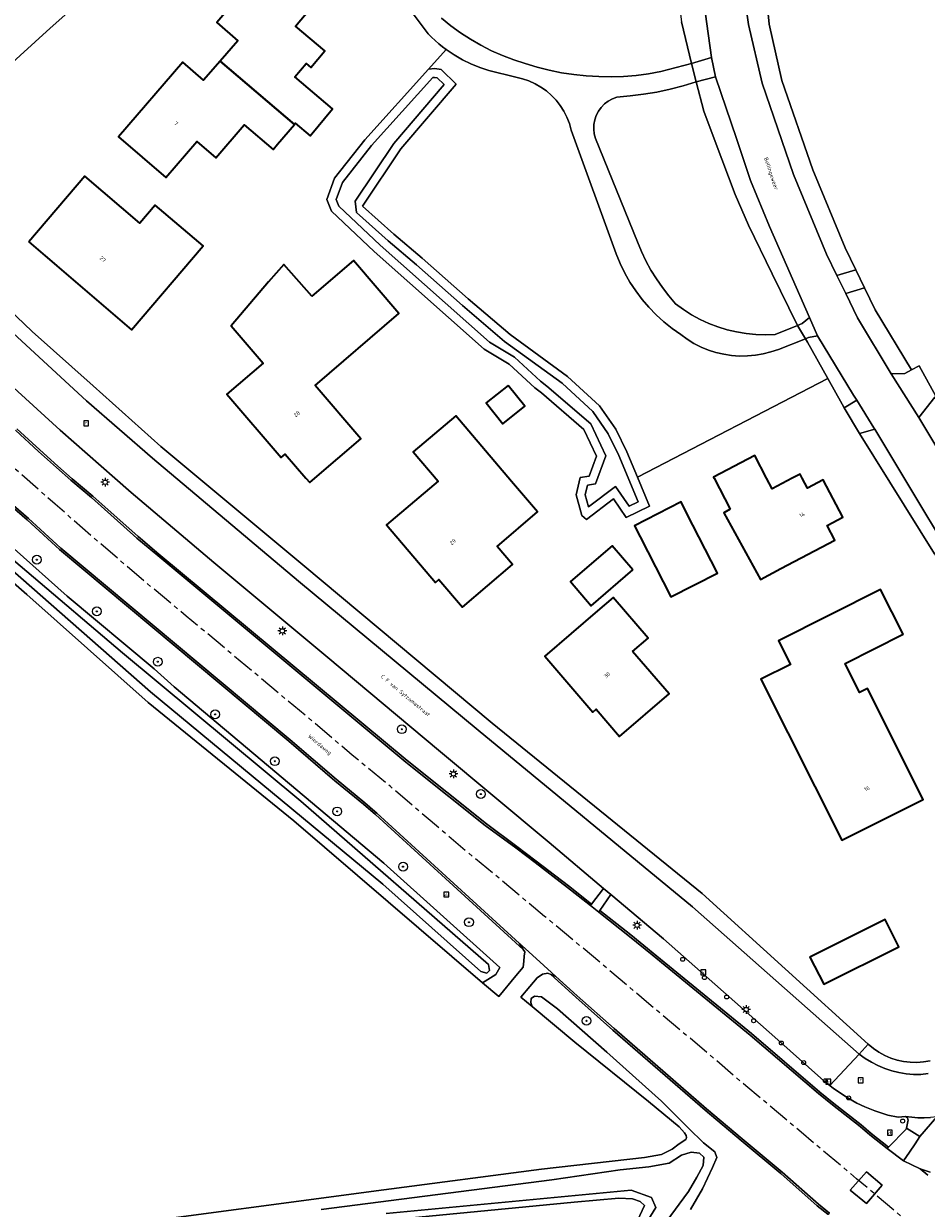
# Model space of a CAD drawing. Header units: metres. Extents: x 229229 to 231729, y 593167 to 595667.
# Tile 28 of 256: x 230210 to 230314, y 593666 to 593802. Entities that reach past the tile are written whole.
import ezdxf
from ezdxf.enums import TextEntityAlignment as Align

# ---------------------------------------------------------------- set-up
doc = ezdxf.new("R2010")
doc.units = ezdxf.units.M
doc.linetypes.add('CENTERX2', pattern=[4, 2.5, -0.5, 0.5, -0.5])
for name, color, linetype, lineweight in [('B-WE-GR-BOOM-S', 90, 'Continuous', 25), ('B-WE-GR-GROENVOORZIENING-GV', 80, 'Continuous', 18), ('B-WE-IE-MEUBILAIR_WEGMEUBILAIR-S', 7, 'Continuous', 25), ('B-WE-KL-ET_LS_OV_LICHTMAST-S', 190, 'Continuous', 25), ('B-WE-OG-BEBOUWING-GV', 7, 'Continuous', 35), ('B-WE-OG-BEBOUWING-T18', 10, 'Continuous', 18), ('B-WE-OG-TERREIN_ERF-GV', 7, 'Continuous', 18), ('B-WE-OG-TOPOGRAFIE-T18', 10, 'Continuous', 18), ('B-WE-OG-WATER-GV', 130, 'Continuous', 18), ('B-WE-OG-WATER_SLOOT-GV', 120, 'Continuous', 18), ('B-WE-OG-WEG-GV', 7, 'Continuous', 18), ('B-WE-RI-GWA_KOLK-S', 30, 'Continuous', 25), ('B-WE-RI-GWA_RIOOLPUT-S', 30, 'Continuous', 25), ('B-WE-VH-VERHARDING_ASFALT-GV', 252, 'Continuous', 18), ('B-WE-VH-VERHARDING_BEDRIJFSVLOERPLAAT-GV', 252, 'Continuous', 18), ('B-WE-VH-VERHARDING_GESLOTEN-GV', 252, 'Continuous', 18), ('B-WE-VH-VERHARDING_HALFVERHARDING-GV', 252, 'Continuous', 18), ('B-WE-VH-VERHARDING_OPEN-GV', 252, 'Continuous', 18), ('B-WE-VH-VERHARDING_STRAATBAKSTEEN-GV', 252, 'Continuous', 18), ('B-WE-VW-VERKEERSTEKEN_BORD-S', 7, 'Continuous', 25)]:
    doc.layers.add(name, color=color, linetype=linetype, lineweight=lineweight)
doc.layers.add('TOPOT03', color=30, linetype='CENTERX2')
doc.styles.add('NLCS-ISO', font='NLCS-ISO.ttf')
doc.styles.add('NLCS-ISO-ANNOTATIVE-T18', font='NLCS-ISO.ttf', dxfattribs={"height": 1.8})
doc.styles.add('NLCS-ISO-M250-T18', font='NLCS-ISO.ttf', dxfattribs={"height": 0.45})

# ---------------------------------------------------------------- blocks, each defined once
blk = doc.blocks.new('SIE-WEG_VERKEERSBORD-SO')
at = {"color": 0, "linetype": 'ByBlock', "lineweight": 18}
blk.add_lwpolyline([(-1.125, -1.125), (1.125, -1.125), (1.125, 1.125), (-1.125, 1.125)], close=True, dxfattribs=at)
at = {"color": 0, "linetype": 'ByBlock', "lineweight": 18, "style": 'NLCS-ISO'}
blk.add_text('vb', height=1.5, dxfattribs=at).set_placement((0, 0), align=Align.MIDDLE_CENTER)
blk = doc.blocks.new('SAL-VERWIJZING_SYMBOOL-SO')
at = {"color": 0, "linetype": 'ByBlock', "lineweight": -2}
blk.add_circle((0, 0), 0.9, dxfattribs=at)
at = {"color": 0, "linetype": 'ByBlock', "lineweight": -2, "style": 'NLCS-ISO-ANNOTATIVE-T18'}
blk.add_attdef('SYMBOOL', (2.5, -2.5), '', height=1.8, dxfattribs=at)
blk = doc.blocks.new('SKL-ET_OV_LICHTMAST-SO')
at = {"color": 0, "linetype": 'ByBlock', "lineweight": 18}
for points in [[(-1.25, 0), (-2, 0)], [(-1.41, 1.41), (-0.88, 0.88)], [(0, 2), (0, 1.25)], [(0.88, 0.88), (1.41, 1.41)], [(2, 0), (1.25, 0)], [(-1.41, -1.41), (-0.88, -0.88)], [(0, -1.25), (0, -2)], [(0.88, -0.88), (1.41, -1.41)]]:
    blk.add_lwpolyline(points, dxfattribs=at)
blk.add_circle((0, 0), 1, dxfattribs=at)
blk = doc.blocks.new('SRI-PUT_INSPECTIEPUT_RIOOLPUT-SO')
at = {"color": 0, "linetype": 'ByBlock', "lineweight": 18}
blk.add_lwpolyline([(-1.12, -1.12), (1.12, -1.12), (1.12, 1.12), (-1.12, 1.12)], close=True, dxfattribs=at)
at = {"color": 0, "linetype": 'ByBlock', "lineweight": 18, "style": 'NLCS-ISO'}
blk.add_text('r', height=1.5, dxfattribs=at).set_placement((0, 0.28), align=Align.MIDDLE_CENTER)
blk = doc.blocks.new('SRI-KOLK-SO')
at = {"color": 0, "linetype": 'ByBlock', "lineweight": 18}
blk.add_lwpolyline([(-1.125, -1.125), (1.125, -1.125), (1.125, 1.125), (-1.125, 1.125)], close=True, dxfattribs=at)
at = {"color": 0, "linetype": 'ByBlock', "lineweight": 18, "style": 'NLCS-ISO'}
blk.add_text('k', height=1.5, dxfattribs=at).set_placement((0, 0), align=Align.MIDDLE_CENTER)
blk = doc.blocks.new('SGR-BOOM_01-SO')
at = {"linetype": 'ByBlock', "lineweight": 18}
h = blk.add_hatch(color=0, dxfattribs=at)
h.dxf.hatch_style = 1
edge = h.paths.add_edge_path()
edge.add_arc((0, 0), 0.25, 0, 360)
at = {"color": 0, "linetype": 'ByBlock', "lineweight": 18}
for radius in [2, 0.25]:
    blk.add_circle((0, 0), radius, dxfattribs=at)

msp = doc.modelspace()

# ---------------------------------------------------------------- linework, layer by layer
at = {"layer": 'B-WE-GR-GROENVOORZIENING-GV'}
for points in [[(230286.73, 593797.419), (230289.013, 593798.1), (230287.972, 593805.86), (230285.244, 593826.662), (230284.011, 593835.65), (230281.677, 593835.338), (230282.854, 593823.828), (230284.781, 593809.379), (230285.058, 593806.394), (230285.595, 593802.184)], [(230295.134, 593807.113), (230292.779, 593805.418), (230293.276, 593801.895), (230294.814, 593795.191), (230298.405, 593784.726), (230302.179, 593775.619), (230303.368, 593773.192), (230305.523, 593773.84), (230304.301, 593776.333), (230300.599, 593785.267), (230297.089, 593795.494), (230295.615, 593801.92)], [(230278.11, 593775.652), (230272.981, 593789.815), (230272.768, 593790.557), (230272.484, 593791.274), (230272.133, 593791.961), (230271.718, 593792.612), (230271.242, 593793.219), (230270.71, 593793.778), (230270.127, 593794.283), (230269.498, 593794.73), (230268.829, 593795.115), (230268.126, 593795.433), (230267.396, 593795.683), (230266.645, 593795.861), (230263.549, 593796.631), (230262.511, 593796.967), (230261.5, 593797.375), (230260.52, 593797.854), (230259.575, 593798.4), (230258.672, 593799.011), (230256.657, 593796.785), (230257.387, 593796.839), (230258.105, 593796.728), (230259.798, 593795.079), (230253.465, 593787.675), (230249.09, 593781.124), (230252.675, 593777.914), (230255.929, 593775.144), (230261.188, 593770.505), (230265.969, 593766.423), (230272.56, 593761.642), (230276.218, 593758.288), (230278.078, 593755.593), (230279.323, 593753.003), (230280.543, 593750.116), (230302.347, 593761.381), (230300.026, 593765.537), (230299.781, 593765.948), (230296.69, 593764.735), (230295.828, 593764.441), (230294.946, 593764.216), (230294.048, 593764.062), (230293.142, 593763.98), (230292.231, 593763.971), (230291.323, 593764.034), (230290.422, 593764.17), (230289.535, 593764.377), (230288.668, 593764.654), (230287.825, 593764.999), (230287.013, 593765.41), (230286.236, 593765.885), (230285.499, 593766.42), (230284.517, 593767.113), (230283.58, 593767.865), (230282.692, 593768.675), (230281.856, 593769.539), (230281.076, 593770.453), (230280.355, 593771.414), (230279.695, 593772.419), (230279.1, 593773.463), (230278.571, 593774.542)], [(230291.727, 593782.441), (230289.449, 593788.501), (230288.132, 593791.973), (230287.269, 593795.321), (230285.792, 593794.867), (230284.296, 593794.478), (230282.785, 593794.156), (230281.261, 593793.901), (230279.727, 593793.713), (230278.186, 593793.593), (230277.681, 593793.397), (230277.21, 593793.13), (230276.783, 593792.798), (230276.407, 593792.408), (230276.092, 593791.967), (230275.844, 593791.486), (230275.668, 593790.974), (230275.568, 593790.442), (230275.545, 593789.901), (230275.601, 593789.363), (230275.734, 593788.838), (230280.545, 593777.045), (230281.002, 593775.939), (230281.518, 593774.858), (230282.091, 593773.807), (230282.72, 593772.787), (230283.402, 593771.803), (230284.135, 593770.857), (230284.918, 593769.951), (230285.81, 593769.292), (230286.745, 593768.695), (230287.717, 593768.162), (230288.724, 593767.697), (230289.759, 593767.3), (230290.819, 593766.974), (230291.899, 593766.72), (230292.993, 593766.54), (230294.097, 593766.434), (230295.206, 593766.402), (230296.314, 593766.446), (230298.879, 593767.459), (230298.822, 593767.555), (230295.968, 593773.356), (230293.263, 593778.948)], [(230298.879, 593767.459), (230299.392, 593767.696), (230300.255, 593768.37), (230295.65, 593778.794), (230293.5, 593784.037), (230291.901, 593788.84), (230289.493, 593795.912), (230287.269, 593795.321), (230288.132, 593791.973), (230289.449, 593788.501), (230291.727, 593782.441), (230293.263, 593778.948), (230295.968, 593773.356), (230298.822, 593767.555)], [(230311.902, 593762.379), (230307.767, 593769.258), (230306.542, 593771.758), (230304.388, 593771.11), (230305.743, 593768.344), (230309.592, 593761.94), (230311.146, 593761.984)], [(230300.105, 593766.075), (230299.781, 593765.948), (230300.026, 593765.537), (230302.347, 593761.381), (230303.974, 593758.468), (230304.214, 593758.063), (230305.64, 593758.904), (230305.277, 593759.485), (230301.159, 593766.27)], [(230347.747, 593705.18), (230348.919, 593706.687), (230360.752, 593722.633), (230367.133, 593731.232), (230377.563, 593744.961), (230378.01, 593745.549), (230376.768, 593746.462), (230347.085, 593706.733), (230342.334, 593712.997), (230338.312, 593719.576), (230334.046, 593726.846), (230331.387, 593731.206), (230329.612, 593734.117), (230327.332, 593737.876), (230323.931, 593743.484), (230314.595, 593759.251), (230312.757, 593756.941), (230321.942, 593741.629), (230328.164, 593731.231), (230339.853, 593711.304), (230340.475, 593710.484), (230341.097, 593709.663), (230343.355, 593707.384), (230345.731, 593705.897)], [(230307.703, 593755.593), (230305.957, 593755.126), (230314.553, 593741.366), (230319.05, 593733.975), (230319.167, 593733.783), (230320.246, 593734.723)]]:
    msp.add_lwpolyline(points, close=True, dxfattribs=at)
for points in [[(230219.444, 593664.341), (230251.534, 593668.605), (230269.564, 593670.991), (230281.376, 593672.298), (230283.289, 593672.656), (230284.525, 593673.263), (230285.338, 593673.854), (230286.092, 593674.372), (230286.13, 593674.461), (230286.162, 593674.578), (230286.134, 593674.827), (230285.944, 593675.145), (230285.311, 593675.834), (230281.83, 593678.729), (230273.404, 593685.492), (230268.504, 593689.579), (230267.222, 593690.649), (230268.247, 593691.871), (230269.086, 593692.87), (230269.697, 593693.278), (230270.298, 593693.39), (230270.628, 593693.257), (230270.696, 593693.23), (230271.214, 593693.023), (230270.726, 593693.465), (230269.821, 593694.283), (230267.708, 593696.194), (230267.059, 593696.782), (230267.427, 593696.197), (230267.492, 593696.093), (230267.649, 593695.844), (230267.594, 593695.317), (230267.536, 593694.76), (230267.466, 593694.093), (230266.634, 593693.085), (230264.672, 593690.707), (230262.834, 593692.284), (230241.249, 593710.799), (230224.583, 593724.362), (230210.68, 593736.706), (230195.264, 593750.154)], [(230314.795, 593676.967), (230312.842, 593674.724), (230312.345, 593673.889), (230311.66, 593672.913), (230310.974, 593671.936), (230311.934, 593671.47), (230312.895, 593671.003), (230314.042, 593670.629)]]:
    msp.add_lwpolyline(points, dxfattribs=at)
at = {"layer": 'B-WE-OG-BEBOUWING-GV'}
for points in [[(230241.301, 593790.466), (230241.405, 593790.589), (230243.086, 593789.17), (230245.678, 593792.244), (230241.359, 593795.886), (230242.648, 593797.415), (230243.183, 593796.964), (230244.795, 593798.875), (230241.431, 593801.711), (230245.138, 593806.107), (230239.746, 593810.654), (230232.422, 593802.121), (230234.838, 593800.012), (230232.818, 593797.699)], [(230241.301, 593790.466), (230232.818, 593797.699), (230230.907, 593795.51), (230228.529, 593797.586), (230221.192, 593789.038), (230226.602, 593784.392), (230230.134, 593788.505), (230232.311, 593786.642), (230235.535, 593790.411), (230238.853, 593787.572), (230239.374, 593788.181)], [(230210.899, 593777.047), (230222.665, 593766.958), (230230.851, 593776.565), (230225.388, 593781.229), (230223.621, 593779.156), (230217.318, 593784.525)], [(230243.296, 593770.819), (230240.089, 593774.454), (230238.355, 593772.462), (230234.073, 593767.417), (230237.732, 593763.152), (230233.581, 593759.591), (230239.791, 593752.353), (230240.253, 593752.749), (230242.612, 593750), (230243.05, 593749.49), (230243.644, 593750), (230248.9, 593754.509), (230243.671, 593760.604), (230253.255, 593768.826), (230248.048, 593774.896)], [(230265.748, 593760.617), (230263.225, 593758.599), (230265.134, 593756.213), (230267.657, 593758.231)], [(230266.135, 593749.627), (230259.761, 593757.112), (230254.896, 593753.023), (230257.751, 593749.671), (230251.856, 593744.651), (230257.449, 593738.083), (230257.833, 593738.41), (230260.525, 593735.249), (230266.254, 593740.127), (230264.487, 593742.202), (230269.107, 593746.136)], [(230291.16, 593746.467), (230290.43, 593746.04), (230294.634, 593738.405), (230296.946, 593739.687), (230303.132, 593742.925), (230302.256, 593744.599), (230304.038, 593745.532), (230301.797, 593749.814), (230299.991, 593748.868), (230299.399, 593750), (230299.151, 593750.474), (230298.245, 593750), (230295.946, 593748.797), (230295.317, 593750), (230293.966, 593752.581), (230289.252, 593750.113), (230289.311, 593750)], [(230286.182, 593746.027), (230285.541, 593747.279), (230280.221, 593744.556), (230280.862, 593743.304), (230284.38, 593736.432), (230289.7, 593739.155)], [(230280.018, 593739.516), (230277.662, 593742.244), (230272.879, 593738.171), (230275.262, 593735.411)], [(230310.939, 593732.143), (230308.366, 593737.256), (230296.699, 593731.387), (230298.049, 593728.704), (230294.679, 593727.008), (230303.946, 593708.585), (230313.254, 593713.267), (230306.873, 593725.951), (230305.976, 593725.5), (230304.311, 593728.809)], [(230279.986, 593730.187), (230281.77, 593731.721), (230277.772, 593736.369), (230275.988, 593734.835), (230269.943, 593729.635), (230275.438, 593723.246), (230275.818, 593723.573), (230278.504, 593720.452), (230284.168, 593725.325)], [(230300.274, 593695.229), (230301.859, 593692.118), (230310.464, 593696.413), (230308.878, 593699.524)]]:
    msp.add_lwpolyline(points, close=True, dxfattribs=at)
at = {"layer": 'B-WE-OG-TERREIN_ERF-GV'}
for points in [[(230295.134, 593807.113), (230295.615, 593801.92), (230297.089, 593795.494), (230300.599, 593785.267), (230304.301, 593776.333), (230305.523, 593773.84), (230306.542, 593771.758), (230307.767, 593769.258), (230311.902, 593762.379), (230312.77, 593762.833), (230314.699, 593759.382), (230314.595, 593759.251), (230323.931, 593743.484), (230327.332, 593737.876), (230388.034, 593756.705), (230386.343, 593762.156), (230378.338, 593787.964), (230376.489, 593815.378)], [(230225.534, 593812.292), (230213.355, 593801.471), (230200.877, 593790.152)], [(230314.553, 593741.366), (230305.957, 593755.126), (230304.214, 593758.063), (230303.974, 593758.468), (230302.347, 593761.381), (230280.543, 593750.116), (230281.941, 593746.807), (230279.277, 593745.52), (230277.805, 593747.632), (230274.735, 593745.291), (230274.186, 593745.725), (230274.068, 593746.141), (230273.55, 593748.095), (230273.999, 593750.06), (230275.013, 593750.233), (230275.855, 593752.517), (230274.42, 593755.582), (230269.571, 593759.752), (230268.813, 593760.316), (230265.879, 593763.027), (230263.013, 593764.743), (230250.427, 593775.93), (230245.54, 593780.547), (230245.024, 593781.869), (230245.901, 593784.3), (230249.344, 593788.707), (230256.657, 593796.785), (230258.672, 593799.011), (230258.234, 593799.343), (230257.808, 593799.69), (230257.394, 593800.051), (230256.994, 593800.428), (230256.607, 593800.818), (230253.841, 593804.476)], [(230258.118, 593802.615), (230259.186, 593801.75), (230260.297, 593800.941), (230261.45, 593800.193), (230262.64, 593799.506), (230263.865, 593798.882), (230265.121, 593798.324), (230266.404, 593797.832), (230267.712, 593797.409), (230269.079, 593796.999), (230270.463, 593796.653), (230271.861, 593796.372), (230273.272, 593796.156), (230274.691, 593796.006), (230276.115, 593795.922), (230277.542, 593795.905), (230278.967, 593795.954), (230280.39, 593796.069), (230281.805, 593796.25), (230283.21, 593796.497), (230286.73, 593797.419), (230285.595, 593802.184)], [(230202.377, 593775.258), (230211.31, 593766.776), (230218.266, 593760.544), (230226.016, 593753.625), (230242.258, 593740.101), (230263.92, 593721.985), (230287.956, 593702.495), (230306.959, 593685.261), (230307.545, 593684.776), (230308.175, 593684.35), (230308.842, 593683.984), (230309.541, 593683.684), (230310.266, 593683.452), (230311.009, 593683.29), (230311.764, 593683.198), (230312.524, 593683.179), (230313.283, 593683.233), (230314.033, 593683.358)], [(230278.421, 593660.524), (230281.345, 593666.827), (230280.843, 593667.26), (230279.999, 593667.569), (230278.405, 593667.644), (230273.303, 593667.183), (230252.39, 593665.17)]]:
    msp.add_lwpolyline(points, dxfattribs=at)
for points in [[(230239.374, 593788.181), (230238.853, 593787.572), (230235.535, 593790.411), (230232.311, 593786.642), (230230.134, 593788.505), (230226.602, 593784.392), (230221.192, 593789.038), (230228.529, 593797.586), (230230.907, 593795.51), (230232.818, 593797.699), (230234.838, 593800.012), (230232.422, 593802.121), (230239.746, 593810.654), (230245.138, 593806.107), (230241.431, 593801.711), (230244.795, 593798.875), (230243.183, 593796.964), (230242.648, 593797.415), (230241.359, 593795.886), (230245.678, 593792.244), (230243.086, 593789.17), (230241.405, 593790.589), (230241.301, 593790.466)], [(230222.665, 593766.958), (230210.899, 593777.047), (230217.318, 593784.525), (230223.621, 593779.156), (230225.388, 593781.229), (230230.851, 593776.565)], [(230243.671, 593760.604), (230248.9, 593754.509), (230243.644, 593750), (230243.05, 593749.49), (230242.612, 593750), (230240.253, 593752.749), (230239.791, 593752.353), (230233.581, 593759.591), (230237.732, 593763.152), (230234.073, 593767.417), (230238.355, 593772.462), (230240.089, 593774.454), (230243.296, 593770.819), (230248.048, 593774.896), (230253.255, 593768.826)], [(230265.134, 593756.213), (230263.225, 593758.599), (230265.748, 593760.617), (230267.657, 593758.231)], [(230266.135, 593749.627), (230269.107, 593746.136), (230264.487, 593742.202), (230266.254, 593740.127), (230260.525, 593735.249), (230257.833, 593738.41), (230257.449, 593738.083), (230251.856, 593744.651), (230257.751, 593749.671), (230254.896, 593753.023), (230259.761, 593757.112)], [(230291.16, 593746.467), (230289.311, 593750), (230289.252, 593750.113), (230293.966, 593752.581), (230295.317, 593750), (230295.946, 593748.797), (230298.245, 593750), (230299.151, 593750.474), (230299.399, 593750), (230299.991, 593748.868), (230301.797, 593749.814), (230304.038, 593745.532), (230302.256, 593744.599), (230303.132, 593742.925), (230296.946, 593739.687), (230294.634, 593738.405), (230290.43, 593746.04)], [(230285.541, 593747.279), (230286.182, 593746.027), (230289.7, 593739.155), (230284.38, 593736.432), (230280.862, 593743.304), (230280.221, 593744.556)], [(230277.662, 593742.244), (230280.018, 593739.516), (230275.262, 593735.411), (230272.879, 593738.171)], [(230308.366, 593737.256), (230310.939, 593732.143), (230304.311, 593728.809), (230305.976, 593725.5), (230306.873, 593725.951), (230313.254, 593713.267), (230303.946, 593708.585), (230294.679, 593727.008), (230298.049, 593728.704), (230296.699, 593731.387)], [(230281.77, 593731.721), (230279.986, 593730.187), (230284.168, 593725.325), (230278.504, 593720.452), (230275.818, 593723.573), (230275.438, 593723.246), (230269.943, 593729.635), (230275.988, 593734.835), (230277.772, 593736.369)], [(230308.878, 593699.524), (230310.464, 593696.413), (230301.859, 593692.118), (230300.274, 593695.229)]]:
    msp.add_lwpolyline(points, close=True, dxfattribs=at)
at = {"layer": 'B-WE-OG-WATER-GV'}
msp.add_lwpolyline([(230248.258, 593781.679), (230252.666, 593788.28), (230258.429, 593795.017), (230257.636, 593795.789), (230257.347, 593795.833), (230257.13, 593795.817), (230250.11, 593788.063), (230246.787, 593783.81), (230246.092, 593781.883), (230246.39, 593781.12), (230251.103, 593776.667), (230263.607, 593765.553), (230266.482, 593763.832), (230269.453, 593761.087), (230270.196, 593760.533), (230275.235, 593756.2), (230276.938, 593752.563), (230275.751, 593749.345), (230274.825, 593749.187), (230274.58, 593748.113), (230274.951, 593746.713), (230278.029, 593749.06), (230279.61, 593746.791), (230280.65, 593747.294), (230278.411, 593752.592), (230277.211, 593755.089), (230275.459, 593757.627), (230271.926, 593760.866), (230265.35, 593765.637), (230260.533, 593769.75), (230255.274, 593774.388), (230252.017, 593777.161), (230248.423, 593780.379)], close=True, dxfattribs=at)
for points in [[(230283.832, 593664.957), (230286.386, 593668.414), (230287.363, 593670.067), (230288.076, 593671.396), (230288.151, 593672.336), (230287.663, 593672.824), (230286.686, 593672.937), (230285.597, 593672.561), (230284.17, 593671.659), (230281.841, 593671.246), (230278.573, 593670.908), (230270.761, 593669.743), (230244.348, 593666.366)], [(230251.804, 593665.902), (230279.824, 593668.568), (230282.142, 593667.752), (230282.668, 593666.61), (230281.729, 593665.107)]]:
    msp.add_lwpolyline(points, dxfattribs=at)
at = {"layer": 'B-WE-OG-WATER_SLOOT-GV'}
for points in [[(230158.25, 593793.432), (230162.462, 593788.204), (230171.48, 593777.804), (230192.989, 593754.881), (230199.693, 593748.61), (230221.625, 593730.02), (230242.025, 593713.057), (230263.499, 593694.395), (230263.614, 593693.685), (230263.326, 593693.397), (230262.622, 593693.596), (230251.406, 593703.552), (230224.835, 593725.575), (230202.054, 593745.53), (230192.377, 593754.504), (230165.903, 593782.83), (230157.616, 593793.139), (230153.058, 593799.326), (230152.986, 593799.734), (230153.214, 593800.046), (230153.634, 593800.082), (230154.009, 593799.789)], [(230158.25, 593793.432), (230154.009, 593799.789), (230153.634, 593800.082), (230153.214, 593800.046), (230152.986, 593799.734), (230153.058, 593799.326), (230157.616, 593793.139), (230165.903, 593782.83), (230192.377, 593754.504), (230202.054, 593745.53), (230224.835, 593725.575), (230251.406, 593703.552), (230262.622, 593693.596), (230263.326, 593693.397), (230263.614, 593693.685), (230263.499, 593694.395), (230242.025, 593713.057), (230221.625, 593730.02), (230199.693, 593748.61), (230192.989, 593754.881), (230171.48, 593777.804), (230162.462, 593788.204)], [(230280.543, 593750.116), (230279.323, 593753.003), (230278.078, 593755.593), (230276.218, 593758.288), (230272.56, 593761.642), (230265.969, 593766.423), (230261.188, 593770.505), (230255.929, 593775.144), (230252.675, 593777.914), (230249.09, 593781.124), (230253.465, 593787.675), (230259.798, 593795.079), (230258.105, 593796.728), (230257.387, 593796.839), (230256.657, 593796.785), (230249.344, 593788.707), (230245.901, 593784.3), (230245.024, 593781.869), (230245.54, 593780.547), (230250.427, 593775.93), (230263.013, 593764.743), (230265.879, 593763.027), (230268.813, 593760.316), (230269.571, 593759.752), (230274.42, 593755.582), (230275.855, 593752.517), (230275.013, 593750.233), (230273.999, 593750.06), (230273.55, 593748.095), (230274.068, 593746.141), (230274.186, 593745.725), (230274.735, 593745.291), (230277.805, 593747.632), (230279.277, 593745.52), (230281.941, 593746.807)], [(230248.258, 593781.679), (230248.423, 593780.379), (230252.017, 593777.161), (230255.274, 593774.388), (230260.533, 593769.75), (230265.35, 593765.637), (230271.926, 593760.866), (230275.459, 593757.627), (230277.211, 593755.089), (230278.411, 593752.592), (230280.65, 593747.294), (230279.61, 593746.791), (230278.029, 593749.06), (230274.951, 593746.713), (230274.58, 593748.113), (230274.825, 593749.187), (230275.751, 593749.345), (230276.938, 593752.563), (230275.235, 593756.2), (230270.196, 593760.533), (230269.453, 593761.087), (230266.482, 593763.832), (230263.607, 593765.553), (230251.103, 593776.667), (230246.39, 593781.12), (230246.092, 593781.883), (230246.787, 593783.81), (230250.11, 593788.063), (230257.13, 593795.817), (230257.347, 593795.833), (230257.636, 593795.789), (230258.429, 593795.017), (230252.666, 593788.28)]]:
    msp.add_lwpolyline(points, close=True, dxfattribs=at)
for points in [[(230153.593, 593796.334), (230168.286, 593778.451), (230182.395, 593763.226), (230195.264, 593750.154), (230210.68, 593736.706), (230224.583, 593724.362), (230241.249, 593710.799), (230262.834, 593692.284), (230264.353, 593693.246), (230264.795, 593694.055), (230251.542, 593705.96), (230227.527, 593726.137), (230225.252, 593728.213), (230215.286, 593736.519), (230203.117, 593747.315), (230199.578, 593750.782), (230189.07, 593761.218), (230174.952, 593776.023), (230162.042, 593789.853), (230155.687, 593798.79)], [(230286.622, 593666.375), (230287.989, 593668.736), (230289.146, 593671.163), (230289.637, 593672.316), (230289.386, 593672.973), (230288.117, 593673.97), (230286.373, 593675.658), (230283.309, 593678.736), (230277.041, 593684.35), (230271.397, 593689.316), (230269.579, 593690.688), (230268.787, 593690.77), (230268.392, 593690.477), (230268.335, 593690.051), (230268.504, 593689.579), (230273.404, 593685.492), (230281.83, 593678.729), (230285.311, 593675.834), (230285.944, 593675.145), (230286.134, 593674.827), (230286.162, 593674.578), (230286.13, 593674.461), (230286.092, 593674.372), (230285.338, 593673.854), (230284.525, 593673.263), (230283.289, 593672.656), (230281.376, 593672.298), (230269.564, 593670.991), (230251.534, 593668.605), (230219.444, 593664.341)], [(230244.348, 593666.366), (230270.761, 593669.743), (230278.573, 593670.908), (230281.841, 593671.246), (230284.17, 593671.659), (230285.597, 593672.561), (230286.686, 593672.937), (230287.663, 593672.824), (230288.151, 593672.336), (230288.076, 593671.396), (230287.363, 593670.067), (230286.386, 593668.414), (230283.832, 593664.957)], [(230281.729, 593665.107), (230282.668, 593666.61), (230282.142, 593667.752), (230279.824, 593668.568), (230251.804, 593665.902)], [(230252.39, 593665.17), (230273.303, 593667.183), (230278.405, 593667.644), (230279.999, 593667.569), (230280.843, 593667.26), (230281.345, 593666.827), (230278.421, 593660.524)]]:
    msp.add_lwpolyline(points, dxfattribs=at)
at = {"layer": 'B-WE-OG-WEG-GV'}
for points in [[(230209.554, 593755.658), (230212.169, 593753.231), (230214.225, 593751.392), (230215.88, 593749.942), (230218.235, 593747.957), (230223.421, 593743.315), (230225.804, 593741.315), (230254.19, 593717.7), (230263.275, 593710.454), (230266.751, 593707.89), (230268.976, 593706.213), (230272.67, 593703.368), (230275.31, 593701.286), (230276.679, 593703.084), (230270.449, 593708.334), (230257.8, 593718.884), (230245.132, 593729.498), (230232.1, 593740.342), (230222.617, 593748.376), (230220.761, 593750), (230214.498, 593755.482), (230204.769, 593764.323)], [(230203.117, 593747.315), (230215.286, 593736.519), (230225.252, 593728.213), (230227.527, 593726.137), (230251.542, 593705.96), (230264.795, 593694.055), (230264.353, 593693.246), (230262.834, 593692.284), (230264.672, 593690.707), (230266.634, 593693.085), (230267.466, 593694.093), (230267.536, 593694.76), (230267.594, 593695.317), (230267.649, 593695.844), (230267.492, 593696.093), (230250.578, 593711.533), (230249.202, 593712.711), (230245.922, 593715.404), (230240.676, 593719.918), (230214.435, 593741.846), (230210.722, 593745.22), (230205.796, 593749.471)], [(230302.351, 593665.816), (230301.109, 593666.791), (230296.948, 593670.479), (230292.401, 593674.271), (230288.301, 593677.726), (230277.742, 593686.883), (230273.512, 593690.649), (230270.628, 593693.257), (230270.298, 593693.39), (230269.697, 593693.278), (230269.086, 593692.87), (230268.247, 593691.871), (230267.222, 593690.649), (230268.504, 593689.579), (230268.335, 593690.051), (230268.392, 593690.477), (230268.787, 593690.77), (230269.579, 593690.688), (230271.397, 593689.316), (230277.041, 593684.35), (230283.309, 593678.736), (230286.373, 593675.658), (230288.117, 593673.97), (230289.386, 593672.973), (230289.637, 593672.316), (230289.146, 593671.163), (230287.989, 593668.736), (230286.622, 593666.375)]]:
    msp.add_lwpolyline(points, dxfattribs=at)
msp.add_lwpolyline([(230283.543, 593697.299), (230277.522, 593702.373), (230276.245, 593700.549), (230279.778, 593697.764), (230282.365, 593695.676), (230293.596, 593686.485), (230301.409, 593679.782), (230303.022, 593678.491), (230306.156, 593676.03), (230307.284, 593675.059), (230309.283, 593673.48), (230311.309, 593675.543), (230311.335, 593675.661), (230311.502, 593676.433), (230311.515, 593676.57), (230311.49, 593676.705), (230311.431, 593676.829), (230311.34, 593676.933), (230311.225, 593677.008), (230310.364, 593676.916), (230309.207, 593677.16), (230307.723, 593677.64), (230306.562, 593678.114), (230305.67, 593678.541), (230304.559, 593679.157), (230302.979, 593680.216), (230302.573, 593680.543), (230301.891, 593681.093), (230296.252, 593686.077)], close=True, dxfattribs=at)
at = {"layer": 'B-WE-VH-VERHARDING_ASFALT-GV'}
for points in [[(230313.759, 593670.296), (230312.895, 593671.003), (230311.934, 593671.47), (230310.974, 593671.936), (230309.128, 593673.322), (230307.144, 593674.889), (230306.016, 593675.86), (230302.885, 593678.319), (230301.269, 593679.612), (230293.455, 593686.316), (230282.226, 593695.505), (230279.643, 593697.59), (230276.118, 593700.369), (230275.177, 593701.111), (230272.536, 593703.193), (230268.843, 593706.038), (230266.619, 593707.714), (230263.141, 593710.28), (230254.812, 593716.922), (230254.05, 593717.53), (230225.663, 593741.146), (230223.277, 593743.149), (230218.091, 593747.79), (230215.737, 593749.775), (230214.079, 593751.227), (230212.021, 593753.068), (230209.405, 593755.497)], [(230205.944, 593749.634), (230210.868, 593745.385), (230214.58, 593742.012), (230240.818, 593720.086), (230246.064, 593715.572), (230249.343, 593712.88), (230250.51, 593711.881), (230250.723, 593711.698), (230266.128, 593697.637), (230267.059, 593696.782), (230267.708, 593696.194), (230269.821, 593694.283), (230270.726, 593693.465), (230271.214, 593693.023), (230273.659, 593690.813), (230277.888, 593687.048), (230288.444, 593677.893), (230292.543, 593674.44), (230297.091, 593670.645), (230301.25, 593666.96), (230302.528, 593665.956)]]:
    msp.add_lwpolyline(points, dxfattribs=at)
for points in [[(230311.66, 593672.913), (230312.345, 593673.889), (230312.842, 593674.724), (230311.335, 593675.661), (230311.309, 593675.543), (230309.283, 593673.48), (230309.128, 593673.322), (230310.974, 593671.936)], [(230306.745, 593667.042), (230304.88, 593668.581), (230306.741, 593670.658), (230308.557, 593669.139)], [(230306.741, 593670.658), (230304.88, 593668.581), (230306.745, 593667.042), (230308.557, 593669.139)]]:
    msp.add_lwpolyline(points, close=True, dxfattribs=at)
at = {"layer": 'B-WE-VH-VERHARDING_BEDRIJFSVLOERPLAAT-GV'}
for points in [[(230209.405, 593755.497), (230212.021, 593753.068), (230214.079, 593751.227), (230215.737, 593749.775), (230218.091, 593747.79), (230223.277, 593743.149), (230225.663, 593741.146), (230254.05, 593717.53), (230254.812, 593716.922), (230263.141, 593710.28), (230266.619, 593707.714), (230268.843, 593706.038), (230272.536, 593703.193), (230275.177, 593701.111), (230275.31, 593701.286), (230272.67, 593703.368), (230268.976, 593706.213), (230266.751, 593707.89), (230263.275, 593710.454), (230254.19, 593717.7), (230225.804, 593741.315), (230223.421, 593743.315), (230218.235, 593747.957), (230215.88, 593749.942), (230214.225, 593751.392), (230212.169, 593753.231), (230209.554, 593755.658)], [(230205.796, 593749.471), (230210.722, 593745.22), (230214.435, 593741.846), (230240.676, 593719.918), (230245.922, 593715.404), (230249.202, 593712.711), (230250.578, 593711.533), (230267.492, 593696.093), (230267.427, 593696.197), (230267.059, 593696.782), (230266.128, 593697.637), (230250.723, 593711.698), (230250.51, 593711.881), (230249.343, 593712.88), (230246.064, 593715.572), (230240.818, 593720.086), (230214.58, 593742.012), (230210.868, 593745.385), (230205.944, 593749.634)]]:
    msp.add_lwpolyline(points, dxfattribs=at)
for points in [[(230309.128, 593673.322), (230309.283, 593673.48), (230307.284, 593675.059), (230306.156, 593676.03), (230303.022, 593678.491), (230301.409, 593679.782), (230293.596, 593686.485), (230282.365, 593695.676), (230279.778, 593697.764), (230276.245, 593700.549), (230276.118, 593700.369), (230279.643, 593697.59), (230282.226, 593695.505), (230293.455, 593686.316), (230301.269, 593679.612), (230302.885, 593678.319), (230306.016, 593675.86), (230307.144, 593674.889)], [(230302.528, 593665.956), (230301.25, 593666.96), (230297.091, 593670.645), (230292.543, 593674.44), (230288.444, 593677.893), (230277.888, 593687.048), (230273.659, 593690.813), (230271.214, 593693.023), (230270.696, 593693.23), (230270.628, 593693.257), (230273.512, 593690.649), (230277.742, 593686.883), (230288.301, 593677.726), (230292.401, 593674.271), (230296.948, 593670.479), (230301.109, 593666.791), (230302.351, 593665.816), (230302.355, 593665.819)]]:
    msp.add_lwpolyline(points, close=True, dxfattribs=at)
at = {"layer": 'B-WE-VH-VERHARDING_GESLOTEN-GV'}
msp.add_lwpolyline([(230314.042, 593670.629), (230312.895, 593671.003), (230313.759, 593670.296)], dxfattribs=at)
at = {"layer": 'B-WE-VH-VERHARDING_HALFVERHARDING-GV'}
msp.add_lwpolyline([(230253.841, 593804.476), (230256.607, 593800.818), (230256.994, 593800.428), (230257.394, 593800.051), (230257.808, 593799.69), (230258.234, 593799.343), (230258.672, 593799.011), (230259.575, 593798.4), (230260.52, 593797.854), (230261.5, 593797.375), (230262.511, 593796.967), (230263.549, 593796.631), (230266.645, 593795.861), (230267.396, 593795.683), (230268.126, 593795.433), (230268.829, 593795.115), (230269.498, 593794.73), (230270.127, 593794.283), (230270.71, 593793.778), (230271.242, 593793.219), (230271.718, 593792.612), (230272.133, 593791.961), (230272.484, 593791.274), (230272.768, 593790.557), (230272.981, 593789.815), (230278.11, 593775.652), (230278.571, 593774.542), (230279.1, 593773.463), (230279.695, 593772.419), (230280.355, 593771.414), (230281.076, 593770.453), (230281.856, 593769.539), (230282.692, 593768.675), (230283.58, 593767.865), (230284.517, 593767.113), (230285.499, 593766.42), (230286.236, 593765.885), (230287.013, 593765.41), (230287.825, 593764.999), (230288.668, 593764.654), (230289.535, 593764.377), (230290.422, 593764.17), (230291.323, 593764.034), (230292.231, 593763.971), (230293.142, 593763.98), (230294.048, 593764.062), (230294.946, 593764.216), (230295.828, 593764.441), (230296.69, 593764.735), (230299.781, 593765.948), (230298.879, 593767.459), (230296.314, 593766.446), (230295.206, 593766.402), (230294.097, 593766.434), (230292.993, 593766.54), (230291.899, 593766.72), (230290.819, 593766.974), (230289.759, 593767.3), (230288.724, 593767.697), (230287.717, 593768.162), (230286.745, 593768.695), (230285.81, 593769.292), (230284.918, 593769.951), (230284.135, 593770.857), (230283.402, 593771.803), (230282.72, 593772.787), (230282.091, 593773.807), (230281.518, 593774.858), (230281.002, 593775.939), (230280.545, 593777.045), (230275.734, 593788.838), (230275.601, 593789.363), (230275.545, 593789.901), (230275.568, 593790.442), (230275.668, 593790.974), (230275.844, 593791.486), (230276.092, 593791.967), (230276.407, 593792.408), (230276.783, 593792.798), (230277.21, 593793.13), (230277.681, 593793.397), (230278.186, 593793.593), (230279.727, 593793.713), (230281.261, 593793.901), (230282.785, 593794.156), (230284.296, 593794.478), (230285.792, 593794.867), (230287.269, 593795.321), (230286.73, 593797.419), (230283.21, 593796.497), (230281.805, 593796.25), (230280.39, 593796.069), (230278.967, 593795.954), (230277.542, 593795.905), (230276.115, 593795.922), (230274.691, 593796.006), (230273.272, 593796.156), (230271.861, 593796.372), (230270.463, 593796.653), (230269.079, 593796.999), (230267.712, 593797.409), (230266.404, 593797.832), (230265.121, 593798.324), (230263.865, 593798.882), (230262.64, 593799.506), (230261.45, 593800.193), (230260.297, 593800.941), (230259.186, 593801.75), (230258.118, 593802.615)], dxfattribs=at)
at = {"layer": 'B-WE-VH-VERHARDING_OPEN-GV'}
for points in [[(230212.456, 593808.08), (230196.976, 593794.186), (230200.877, 593790.152), (230213.355, 593801.471), (230225.534, 593812.292)], [(230287.972, 593805.86), (230289.013, 593798.1), (230289.493, 593795.912), (230291.901, 593788.84), (230293.5, 593784.037), (230295.65, 593778.794), (230300.255, 593768.37), (230301.159, 593766.27), (230305.277, 593759.485), (230305.64, 593758.904), (230307.605, 593755.755), (230307.703, 593755.593), (230320.246, 593734.723)], [(230321.942, 593741.629), (230312.757, 593756.941), (230309.592, 593761.94), (230305.743, 593768.344), (230304.388, 593771.11), (230303.368, 593773.192), (230302.179, 593775.619), (230298.405, 593784.726), (230294.814, 593795.191), (230293.276, 593801.895), (230292.779, 593805.418)], [(230202.134, 593772.996), (230217.506, 593758.847), (230225.05, 593752.289), (230241.781, 593738.221), (230262.345, 593721.194), (230286.859, 593700.986), (230305.914, 593684.138), (230306.959, 593685.261), (230287.956, 593702.495), (230263.92, 593721.985), (230242.258, 593740.101), (230226.016, 593753.625), (230218.266, 593760.544), (230211.31, 593766.776), (230202.377, 593775.258)], [(230314.033, 593683.358), (230313.283, 593683.233), (230312.524, 593683.179), (230311.764, 593683.198), (230311.009, 593683.29), (230310.266, 593683.452), (230309.541, 593683.684), (230308.842, 593683.984), (230308.175, 593684.35), (230307.545, 593684.776), (230306.959, 593685.261), (230305.914, 593684.138), (230306.6, 593683.646), (230307.32, 593683.208), (230308.072, 593682.824), (230308.851, 593682.498), (230309.651, 593682.232), (230310.47, 593682.027), (230311.301, 593681.884), (230312.141, 593681.804), (230312.985, 593681.787), (230313.823, 593681.915)], [(230313.823, 593681.915), (230312.985, 593681.787), (230312.141, 593681.804), (230311.301, 593681.884), (230310.47, 593682.027), (230309.651, 593682.232), (230308.851, 593682.498), (230308.072, 593682.824), (230307.32, 593683.208), (230306.6, 593683.646), (230305.914, 593684.138), (230302.573, 593680.543), (230302.979, 593680.216), (230304.559, 593679.157), (230305.67, 593678.541), (230306.562, 593678.114), (230307.723, 593677.64), (230309.207, 593677.16), (230310.364, 593676.916), (230311.225, 593677.008), (230311.935, 593676.906), (230312.65, 593676.85), (230313.367, 593676.842), (230314.083, 593676.881)]]:
    msp.add_lwpolyline(points, dxfattribs=at)
for points in [[(230289.493, 593795.912), (230289.013, 593798.1), (230286.73, 593797.419), (230287.269, 593795.321)], [(230194.353, 593774.405), (230198.586, 593770.113), (230204.769, 593764.323), (230214.498, 593755.482), (230220.761, 593750), (230222.617, 593748.376), (230232.1, 593740.342), (230245.132, 593729.498), (230257.8, 593718.884), (230270.449, 593708.334), (230276.679, 593703.084), (230277.522, 593702.373), (230283.543, 593697.299), (230296.252, 593686.077), (230301.891, 593681.093), (230302.573, 593680.543), (230305.914, 593684.138), (230286.859, 593700.986), (230262.345, 593721.194), (230241.781, 593738.221), (230225.05, 593752.289), (230217.506, 593758.847), (230202.134, 593772.996), (230197.771, 593777.564)], [(230306.542, 593771.758), (230305.523, 593773.84), (230303.368, 593773.192), (230304.388, 593771.11)], [(230299.781, 593765.948), (230300.105, 593766.075), (230301.159, 593766.27), (230300.255, 593768.37), (230299.392, 593767.696), (230298.879, 593767.459)], [(230311.902, 593762.379), (230311.146, 593761.984), (230309.592, 593761.94), (230312.757, 593756.941), (230314.595, 593759.251), (230314.699, 593759.382), (230312.77, 593762.833)], [(230305.957, 593755.126), (230307.703, 593755.593), (230307.605, 593755.755), (230305.64, 593758.904), (230304.214, 593758.063)], [(230314.795, 593676.967), (230314.083, 593676.881), (230313.367, 593676.842), (230312.65, 593676.85), (230311.935, 593676.906), (230311.225, 593677.008), (230311.34, 593676.933), (230311.431, 593676.829), (230311.49, 593676.705), (230311.515, 593676.57), (230311.502, 593676.433), (230311.335, 593675.661), (230312.842, 593674.724)]]:
    msp.add_lwpolyline(points, close=True, dxfattribs=at)
at = {"layer": 'B-WE-VH-VERHARDING_STRAATBAKSTEEN-GV'}
msp.add_lwpolyline([(230277.522, 593702.373), (230276.679, 593703.084), (230275.31, 593701.286), (230275.177, 593701.111), (230276.118, 593700.369), (230276.245, 593700.549)], close=True, dxfattribs=at)
at = {"layer": 'TOPOT03', "flags": 128}
msp.add_lwpolyline([(230588.75, 593473.421), (230581.964, 593477.495), (230576.478, 593480.779), (230568.5, 593485.467), (230562.317, 593489.176), (230555.737, 593493.058), (230549.49, 593496.741), (230542.237, 593501.025), (230534.83, 593505.334), (230528.803, 593508.84), (230522.598, 593512.386), (230513.669, 593517.499), (230507.123, 593521.21), (230498.704, 593525.982), (230490.641, 593530.517), (230485.092, 593533.579), (230479.555, 593536.798), (230471.284, 593541.66), (230464.876, 593545.569), (230460.484, 593548.31), (230450.856, 593554.42), (230442.88, 593559.699), (230435.108, 593565.298), (230428.304, 593570.123), (230421.778, 593574.872), (230417.708, 593577.983), (230414.117, 593580.743), (230410.504, 593583.528), (230406.046, 593587.019), (230398.606, 593593.041), (230393.072, 593597.73), (230389.05, 593600.941), (230381.784, 593607.032), (230378.158, 593610.2), (230372.234, 593615.023), (230368.289, 593618.273), (230362.646, 593622.77), (230358.78, 593625.947), (230355.446, 593628.708), (230351.867, 593631.658), (230347.963, 593634.737), (230342.651, 593639.061), (230337.461, 593643.401), (230333.992, 593646.29), (230328.866, 593650.381), (230305.619, 593669.88), (230299.281, 593675.194), (230292.956, 593680.508), (230288.686, 593684.155), (230281.596, 593690.121), (230274.272, 593696.282), (230269.932, 593699.884), (230264.902, 593704.105), (230260.978, 593707.315), (230256.83, 593710.842), (230252.285, 593714.72), (230247.918, 593718.329), (230243.312, 593722.236), (230236.405, 593727.995), (230228.919, 593734.237), (230224.506, 593737.917), (230218.038, 593743.419), (230213.918, 593747.031), (230209.506, 593750.899), (230203.144, 593756.734), (230200.468, 593759.17), (230196.535, 593762.766), (230191.257, 593767.923), (230185.473, 593773.981), (230183.357, 593776.209), (230179.489, 593780.494), (230177.296, 593783.011), (230173.729, 593787.317), (230170.923, 593790.744), (230169.611, 593792.38), (230167.121, 593795.633), (230163.928, 593800.087), (230160.736, 593804.739), (230157.649, 593809.431), (230154.94, 593813.707), (230153.355, 593816.244), (230151.308, 593819.709), (230148.743, 593824.065), (230146.488, 593828.037), (230144.703, 593831.264), (230141.978, 593836.549), (230139.558, 593841.168), (230137.378, 593845.459), (230134.651, 593851.025), (230130.937, 593858.779), (230126.8, 593867.416), (230123.25, 593875.038), (230119.946, 593882.058), (230116.836, 593888.662), (230113.604, 593895.641), (230110.11, 593903.063), (230107.168, 593909.419), (230105.502, 593913.006), (230102.387, 593919.657), (230098.055, 593929.051), (230096.234, 593932.905), (230093.883, 593937.974), (230090.521, 593945.181), (230088.935, 593948.597), (230086.743, 593953.318), (230084.926, 593957.228), (230081.89, 593963.759), (230078.822, 593970.448), (230076.695, 593975.1), (230074.104, 593980.667), (230069.332, 593990.974), (230065.68, 593998.808), (230060.417, 594010.013), (230056.644, 594018.034), (230050.029, 594032.147), (230047.28, 594038.125), (230043.621, 594045.817), (230039.587, 594054.71), (230037.774, 594058.575), (230032.725, 594069.34), (230029.104, 594077.213), (230026.701, 594082.363), (230025.043, 594085.986), (230023.055, 594090.516), (230020.504, 594096.168), (230015.542, 594107.837), (230014.37, 594110.673), (230012.811, 594114.511), (230010.499, 594120.378), (230008.653, 594125.509), (230005.73, 594133.857), (230004.662, 594136.937), (230002.992, 594141.768), (230002.124, 594144.48), (230000.035, 594151.143), (229998.555, 594155.926), (229996.989, 594161.359), (229993.518, 594173.199), (229988.977, 594188.799), (229984.46, 594204.354), (229982.471, 594211.43), (229981.206, 594215.708), (229977.262, 594229.133), (229972.676, 594244.862), (229966.879, 594264.602), (229965.162, 594270.492), (229963.059, 594277.634), (229961.573, 594282.76), (229959.827, 594288.512), (229957.989, 594294.362), (229953.018, 594309.634), (229951.185, 594315.172), (229949.25, 594321.054), (229947.164, 594327.657), (229944.961, 594335.447), (229942.365, 594344.21), (229940.144, 594351.544), (229938.712, 594356.593), (229936.739, 594363.37), (229935.171, 594368.663), (229933.37, 594374.619), (229932.56, 594377.479), (229931.341, 594381.919), (229930.123, 594386.151), (229928.25, 594392.615), (229927.228, 594396.441), (229926.091, 594401), (229924.842, 594406.161), (229922.59, 594415.455), (229921.124, 594421.466), (229919.799, 594426.61), (229917.939, 594433.532), (229916.938, 594437.224), (229916.137, 594440.029), (229914.704, 594444.762), (229912.882, 594451.146), (229910.154, 594460.89), (229908.41, 594466.862), (229906.888, 594472.001), (229905.76, 594475.879), (229904.663, 594479.721), (229903.87, 594482.578), (229902.835, 594486.179), (229901.128, 594491.919), (229900.076, 594495.689), (229899.001, 594499.372), (229898.037, 594503.08), (229896.864, 594507.517), (229895.731, 594512.469), (229894.506, 594517.859), (229893.556, 594522.46), (229892.971, 594525.6), (229892.206, 594529.959), (229891.601, 594533.493), (229891.163, 594536.037), (229884.621, 594578.262), (229884.177, 594581.224), (229883.14, 594587.971), (229882.268, 594593.557), (229881.732, 594597.051), (229880.734, 594603.534), (229879.814, 594609.601), (229879.333, 594613.012), (229878.351, 594621.016), (229877.505, 594628.307), (229876.949, 594633.383), (229876.579, 594636.742), (229876.302, 594639.558), (229875.952, 594644.84), (229875.851, 594646.636), (229875.678, 594649.674), (229875.577, 594652.263), (229875.51, 594654.868), (229875.468, 594658.825), (229875.493, 594664.765), (229875.542, 594667.758), (229875.788, 594673.644), (229876.226, 594682.005), (229876.821, 594690.216), (229877.382, 594697.338), (229878.075, 594704.673), (229879.402, 594713.197), (229880.398, 594719.727), (229880.85, 594722.805), (229883.784, 594742.752), (229888.024, 594765.948), (229891.82, 594782.807), (229893.515, 594791.213), (229894.008, 594794.329), (229894.875, 594800.16), (229899.118, 594825.063), (229903.536, 594849.025), (229908.229, 594876.206), (229911.439, 594897.367), (229913.29, 594912.416), (229914.303, 594924.137), (229914.88, 594935.062), (229914.941, 594947.374), (229914.652, 594956.989), (229914.068, 594965.666), (229913.359, 594973.759), (229912.485, 594981.736), (229911.911, 594986.482), (229910.755, 594994.79), (229909.833, 595000.611), (229908.847, 595005.977), (229908.165, 595009.587), (229906.22, 595019.064), (229896.375, 595064.378), (229887.402, 595105.255), (229885.371, 595114.51), (229874.899, 595162.656), (229865.414, 595206.057), (229863.552, 595214.579), (229855.54, 595248.733), (229852.218, 595262.898), (229848.95, 595275.196), (229846.021, 595285.304), (229840.347, 595302.891), (229834.518, 595318.981), (229829.715, 595331.137), (229826.529, 595338.475), (229823.21, 595345.921), (229819.534, 595353.643), (229815.715, 595361.164), (229811.713, 595368.727), (229807.607, 595376.356), (229803.553, 595383.45), (229799.383, 595390.632), (229795.008, 595397.639), (229790.482, 595404.6), (229785.956, 595411.562), (229781.277, 595418.482), (229771.471, 595432.026), (229762.174, 595443.874), (229756.018, 595451.269), (229743.066, 595466.389), (229731.578, 595479.189), (229720.407, 595491.538), (229704.52, 595508.552), (229688.357, 595525.887), (229679.753, 595535.103), (229675.915, 595539.254), (229673.382, 595541.88), (229665.201, 595550.677), (229656.659, 595559.641), (229649.528, 595566.518), (229638.224, 595576.909), (229633.696, 595580.883), (229624.091, 595588.859), (229619.905, 595592.542), (229611.132, 595600.257), (229609.242, 595602), (229587.66, 595621.7)], dxfattribs=at)

# ---------------------------------------------------------------- block references
at = {"layer": 'B-WE-GR-BOOM-S', "xscale": 0.25, "yscale": 0.25, "zscale": 0.25}
for p in [(230211.827, 593740.68), (230218.691, 593734.77), (230225.664, 593729.011), (230232.228, 593722.989), (230253.58, 593721.284), (230239.065, 593717.624), (230262.636, 593713.878), (230246.205, 593711.891), (230253.731, 593705.568), (230261.276, 593699.213), (230274.719, 593687.942)]:
    msp.add_blockref('SGR-BOOM_01-SO', p, dxfattribs=at)
at = {"layer": 'B-WE-IE-MEUBILAIR_WEGMEUBILAIR-S', "xscale": 0.25, "yscale": 0.25, "zscale": 0.25}
for p in [(230285.721, 593694.975), (230288.22, 593692.879), (230290.762, 593690.666), (230293.848, 593687.954), (230297.013, 593685.406), (230299.572, 593683.162), (230302.035, 593681.08), (230304.719, 593679.123), (230310.895, 593676.479)]:
    msp.add_blockref('SAL-VERWIJZING_SYMBOOL-SO', p, dxfattribs=at)
at = {"layer": 'B-WE-KL-ET_LS_OV_LICHTMAST-S', "xscale": 0.25, "yscale": 0.25, "zscale": 0.25}
for p in [(230219.647, 593749.535), (230239.92, 593732.532), (230259.49, 593716.18), (230280.505, 593698.869), (230292.988, 593689.233)]:
    msp.add_blockref('SKL-ET_OV_LICHTMAST-SO', p, dxfattribs=at)
at = {"layer": 'B-WE-RI-GWA_KOLK-S', "xscale": 0.25, "yscale": 0.25, "zscale": 0.25}
for p in [(230288.102, 593693.491), (230302.405, 593680.975)]:
    msp.add_blockref('SRI-KOLK-SO', p, dxfattribs=at)
at = {"layer": 'B-WE-RI-GWA_RIOOLPUT-S', "xscale": 0.25, "yscale": 0.25, "zscale": 0.25}
for p in [(230217.472, 593756.272), (230306.099, 593681.144)]:
    msp.add_blockref('SRI-PUT_INSPECTIEPUT_RIOOLPUT-SO', p, dxfattribs=at)
at = {"layer": 'B-WE-VW-VERKEERSTEKEN_BORD-S', "xscale": 0.25, "yscale": 0.25, "zscale": 0.25}
for p in [(230258.684, 593702.386), (230309.432, 593675.161)]:
    msp.add_blockref('SIE-WEG_VERKEERSBORD-SO', p, dxfattribs=at)

# ---------------------------------------------------------------- texts
at = {"layer": 'B-WE-OG-BEBOUWING-T18', "style": 'NLCS-ISO-M250-T18'}
for s, rotation, p in [('7', 319.4, (230227.768, 593790.557)), ('27', 319.6, (230219.386, 593775.039)), ('28', 40.6, (230241.581, 593757.343)), ('14', 27.6, (230299.374, 593745.818)), ('29', 40.4, (230259.428, 593742.707)), ('30', 40.7, (230277.066, 593727.488)), ('16', 26.6, (230306.803, 593714.499))]:
    msp.add_text(s, height=0.45, rotation=rotation, dxfattribs=at).set_placement(p, align=Align.MIDDLE)
at = {"layer": 'B-WE-OG-TOPOGRAFIE-T18', "style": 'NLCS-ISO-M250-T18'}
for s, rotation, p in [('Bellingeweer', 288.7, (230295.804, 593784.816)), ('C F van Sytzamastraat', 320.3, (230253.965, 593725.1)), ('Wierdaweg', 320.2, (230244.163, 593719.489))]:
    msp.add_text(s, height=0.45, rotation=rotation, dxfattribs=at).set_placement(p, align=Align.MIDDLE)

doc.saveas('drawing.dxf')
